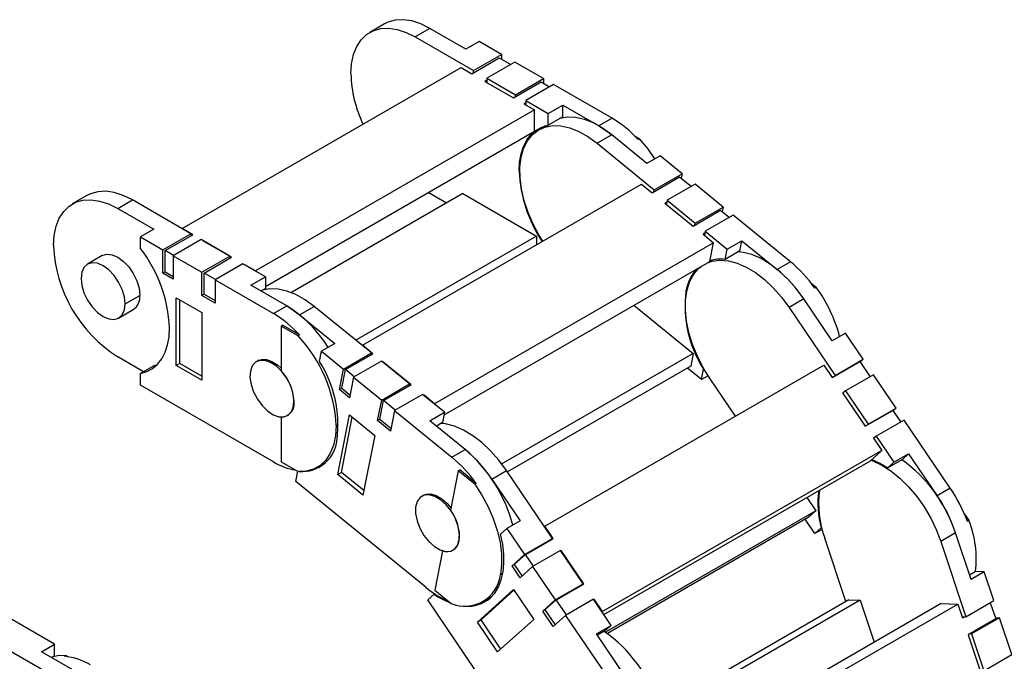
# Model space of a CAD drawing. Header units: inches. Extents: x 0 to 66, y 0 to 51.
# Tile 8 of 10: x 54.7 to 62.1, y 38.9 to 43.8. Entities that reach past the tile are written whole.
import ezdxf

# ---------------------------------------------------------------- set-up
doc = ezdxf.new("R2010")
doc.units = ezdxf.units.IN
doc.header["$LTSCALE"] = 6
doc.header["$MEASUREMENT"] = 0

msp = doc.modelspace()

# ---------------------------------------------------------------- linework, layer by layer
for p, q in [((57.43, 43.7717), (57.3187, 43.7074)), ((57.7745, 43.7376), (57.6631, 43.6733)), ((57.6631, 43.6733), (58.1058, 43.4178)), ((58.0473, 43.5801), (57.7745, 43.7376)), ((58.1475, 43.638), (58.0473, 43.5801)), ((58.3174, 43.5399), (58.1475, 43.638)), ((58.1058, 43.4178), (58.3174, 43.5399)), ((58.3174, 43.5399), (58.3174, 43.5046)), ((58.0919, 43.3937), (58.3007, 43.5142)), ((58.4176, 43.4821), (58.206, 43.3599)), ((58.3007, 43.5142), (58.387, 43.4644)), ((58.6347, 43.3567), (58.4176, 43.4821)), ((55.8954, 42.2189), (58.0111, 43.4403)), ((58.0111, 43.4403), (58.0919, 43.3937)), ((58.1058, 43.4017), (58.1058, 43.4178)), ((58.206, 43.3439), (58.1921, 43.3358)), ((58.1921, 43.3358), (58.4093, 43.2105)), ((58.206, 43.3599), (58.206, 43.3278)), ((58.206, 43.3599), (58.4231, 43.2346)), ((58.4093, 43.2105), (58.6181, 43.331)), ((58.4231, 43.2346), (58.6347, 43.3567)), ((58.7127, 43.3117), (58.5011, 43.1896)), ((58.6181, 43.331), (58.6821, 43.2941)), ((58.6347, 43.3567), (58.6347, 43.3214)), ((59.1553, 43.0562), (58.7127, 43.3117)), ((58.4231, 43.2185), (58.4231, 43.2346)), ((58.5011, 43.1735), (58.4871, 43.1655)), ((58.4871, 43.1655), (58.5679, 43.1189)), ((58.5011, 43.1896), (58.6709, 43.0915)), ((58.5011, 43.1896), (58.5011, 43.1574)), ((58.6709, 43.0915), (58.7823, 43.1558)), ((58.7823, 43.0671), (58.7823, 43.1558)), ((58.7823, 43.1558), (59.0551, 42.9983)), ((58.5679, 43.1189), (56.4522, 41.8975)), ((58.5679, 42.9581), (58.5679, 43.1189)), ((58.6709, 43.0028), (58.6709, 43.0915)), ((58.6515, 42.9983), (58.5993, 42.9682)), ((58.7823, 43.0671), (58.6709, 43.0028)), ((59.1553, 43.0562), (59.0551, 42.9983)), ((56.5273, 41.7801), (58.5679, 42.9581)), ((59.1528, 42.9305), (59.0415, 42.8662)), ((59.4201, 42.713), (59.1528, 42.9305)), ((59.3253, 42.9227), (59.3638, 42.9005)), ((59.0415, 42.8662), (59.4751, 42.5133)), ((59.3638, 42.9005), (59.3527, 42.894)), ((59.5203, 42.7709), (59.4201, 42.713)), ((59.6867, 42.6355), (59.5203, 42.7709)), ((58.451, 42.6559), (58.4566, 42.6592)), ((59.4751, 42.5133), (59.6867, 42.6355)), ((59.6867, 42.6355), (59.6799, 42.6014)), ((57.2636, 41.3342), (59.3793, 42.5555)), ((59.3793, 42.5555), (59.4584, 42.4911)), ((59.4584, 42.4911), (59.6672, 42.6117)), ((59.7849, 42.5556), (59.5733, 42.4334)), ((59.6672, 42.6117), (59.7564, 42.5391)), ((59.9976, 42.3825), (59.7849, 42.5556)), ((58.025, 42.4839), (56.7248, 41.7333)), ((57.8998, 42.4116), (57.7604, 42.492)), ((58.025, 42.4839), (58.5817, 42.1624)), ((59.4723, 42.4992), (59.4751, 42.5133)), ((55.1751, 42.47), (55.0637, 42.4057)), ((55.4082, 42.3716), (55.5196, 42.4359)), ((55.9622, 42.1803), (55.5196, 42.4359)), ((59.5705, 42.4194), (59.5565, 42.4113)), ((59.5565, 42.4113), (59.7693, 42.2382)), ((59.5733, 42.4334), (59.5672, 42.4026)), ((59.5733, 42.4334), (59.786, 42.2603)), ((55.4082, 42.3716), (55.681, 42.2141)), ((59.7693, 42.2382), (59.9781, 42.3587)), ((59.786, 42.2603), (59.9976, 42.3825)), ((59.9781, 42.3587), (60.0455, 42.3039)), ((59.9976, 42.3825), (59.9908, 42.3484)), ((59.7832, 42.2462), (59.786, 42.2603)), ((60.074, 42.3203), (59.8624, 42.1982)), ((60.5076, 41.9675), (60.074, 42.3203)), ((55.681, 42.2141), (55.5808, 42.1562)), ((55.7506, 42.0582), (55.9622, 42.1803)), ((55.7674, 42.0518), (55.9762, 42.1723)), ((55.9762, 42.1723), (55.8954, 42.2189)), ((55.8954, 42.2189), (55.8954, 42.2189)), ((55.9622, 42.1803), (55.9622, 42.1642)), ((59.8596, 42.1841), (59.8456, 42.1761)), ((59.8456, 42.1761), (59.9248, 42.1117)), ((59.8624, 42.1982), (59.8563, 42.1674)), ((59.8624, 42.1982), (60.0287, 42.0628)), ((55.5808, 42.0675), (55.5808, 42.1562)), ((55.5808, 42.1562), (55.7506, 42.0582)), ((56.0401, 42.1353), (55.8286, 42.0132)), ((56.2573, 42.01), (56.0401, 42.1353)), ((56.0541, 42.1273), (56.054, 42.1273)), ((56.2713, 42.0019), (56.0541, 42.1273)), ((56.0541, 42.1273), (56.0541, 42.1273)), ((58.5817, 42.1624), (57.213, 41.3723)), ((59.9248, 42.1117), (57.8091, 40.8903)), ((58.5817, 42.1624), (58.5817, 42.0951)), ((59.8968, 41.9703), (59.9248, 42.1117)), ((60.0287, 42.0628), (60.1401, 42.1271)), ((60.1247, 42.0491), (60.1401, 42.1271)), ((60.1401, 42.1271), (60.4074, 41.9096)), ((55.7506, 41.8814), (55.7506, 42.0582)), ((55.8314, 42.0148), (55.7674, 42.0518)), ((55.7674, 41.891), (55.7674, 42.0518)), ((60.0133, 41.9848), (60.0287, 42.0628)), ((60.1247, 42.0491), (60.0133, 41.9848)), ((55.2901, 42.0136), (55.1787, 41.9493)), ((55.8286, 42.0132), (56.0457, 41.8878)), ((55.8286, 42.0132), (55.8286, 41.8364)), ((56.0457, 41.8878), (56.2573, 42.01)), ((56.0625, 41.8814), (56.2713, 42.0019)), ((56.3575, 41.9521), (56.1459, 41.83)), ((56.2573, 42.01), (56.2573, 41.9939)), ((56.5273, 41.8541), (56.3575, 41.9521)), ((57.8815, 40.8069), (59.8968, 41.9703)), ((59.9061, 41.9774), (59.8972, 41.9723)), ((60.5076, 41.9675), (60.4074, 41.9096)), ((55.7674, 41.891), (55.7506, 41.8814)), ((55.8286, 41.8364), (55.7506, 41.8814)), ((55.7674, 41.891), (55.8286, 41.8557)), ((56.0457, 41.711), (56.0457, 41.8878)), ((56.1487, 41.8316), (56.0625, 41.8814)), ((56.0625, 41.7207), (56.0625, 41.8814)), ((56.3715, 41.9441), (56.3714, 41.9441)), ((56.4522, 41.8975), (56.3715, 41.9441)), ((56.3715, 41.9441), (56.3715, 41.9441)), ((56.4522, 41.8974), (56.4522, 41.8975)), ((59.8142, 41.9184), (59.8315, 41.9326)), ((56.1459, 41.83), (56.1459, 41.6532)), ((56.1459, 41.83), (56.5886, 41.5744)), ((56.416, 41.7898), (56.5273, 41.8541)), ((56.5273, 41.8541), (56.5273, 41.7653)), ((60.663, 41.8073), (60.7037, 41.7742)), ((56.6888, 41.6323), (56.416, 41.7898)), ((56.5273, 41.7653), (56.4928, 41.7454)), ((59.7156, 41.7434), (59.7228, 41.7476)), ((60.7037, 41.7742), (60.6925, 41.7678)), ((55.4639, 41.6483), (55.5752, 41.7126)), ((55.8508, 41.6949), (56.0457, 41.5824)), ((55.8508, 41.1806), (55.8508, 41.6949)), ((55.8787, 41.1966), (55.8787, 41.6789)), ((56.0625, 41.7207), (56.0457, 41.711)), ((56.1459, 41.6532), (56.0457, 41.711)), ((56.0625, 41.7207), (56.1459, 41.6725)), ((60.6093, 41.6855), (60.4979, 41.6212)), ((60.8244, 41.3675), (60.6093, 41.6855)), ((55.4149, 41.5401), (55.5263, 41.6044)), ((56.0457, 41.5824), (56.0457, 41.0681)), ((56.5886, 41.5744), (56.6888, 41.6323)), ((56.7865, 41.5645), (56.8979, 41.6287)), ((57.3315, 41.2759), (56.8979, 41.6287)), ((59.3209, 41.6379), (59.7711, 41.2716)), ((60.4979, 41.6212), (60.847, 41.1053)), ((56.7865, 41.5645), (57.0538, 41.347)), ((56.647, 41.4796), (56.6582, 41.486)), ((56.647, 41.4796), (56.647, 41.141)), ((56.7748, 41.4059), (56.647, 41.4796)), ((56.7859, 41.4123), (56.6582, 41.486)), ((56.7859, 41.4123), (56.7748, 41.4059)), ((60.9246, 41.4254), (60.8244, 41.3675)), ((61.0585, 41.2275), (60.9246, 41.4254)), ((56.9382, 41.2111), (56.9536, 41.2891)), ((57.0538, 41.347), (56.9536, 41.2891)), ((56.9536, 41.2891), (57.1199, 41.1537)), ((57.2631, 41.3315), (57.2636, 41.3342)), ((57.3427, 41.2698), (57.2636, 41.3342)), ((55.6042, 41.1333), (55.4082, 41.2464)), ((56.4773, 41.2204), (56.4593, 41.21)), ((57.1199, 41.1537), (57.3315, 41.2759)), ((57.1339, 41.1492), (57.3427, 41.2698)), ((57.4079, 41.2137), (57.1963, 41.0916)), ((57.3315, 41.2759), (57.3287, 41.2617)), ((57.6206, 41.0406), (57.4079, 41.2137)), ((57.419, 41.2077), (57.4168, 41.2064)), ((57.4185, 41.2051), (57.419, 41.2077)), ((57.6318, 41.0345), (57.419, 41.2077)), ((59.7711, 41.2716), (58.3189, 40.4333)), ((59.7711, 41.2716), (59.7521, 41.1754)), ((60.8245, 41.0895), (61.0333, 41.2101)), ((60.847, 41.1053), (61.0585, 41.2275)), ((61.0333, 41.2101), (61.111, 41.0953)), ((61.0585, 41.2275), (61.0356, 41.2067)), ((55.681, 41.1777), (55.5808, 41.1198)), ((55.7029, 41.1828), (55.681, 41.1777)), ((55.8787, 41.1966), (55.8508, 41.1806)), ((56.0457, 41.0681), (55.8508, 41.1806)), ((56.0457, 41.1002), (55.8787, 41.1966)), ((57.0892, 40.9982), (57.1199, 41.1537)), ((57.106, 41.0079), (57.1339, 41.1492)), ((57.2012, 41.0944), (57.1339, 41.1492)), ((59.7521, 41.1754), (58.3617, 40.3728)), ((58.6451, 39.9623), (60.7608, 41.1837)), ((59.8333, 41.0734), (59.7262, 41.1605)), ((59.8333, 41.0734), (59.8487, 41.1514)), ((59.8487, 41.1514), (59.8526, 41.1537)), ((60.7608, 41.1837), (60.8245, 41.0895)), ((55.5808, 41.0311), (55.5808, 41.1198)), ((57.1963, 41.0916), (57.1656, 40.9361)), ((57.1963, 41.0916), (57.409, 40.9185)), ((59.8838, 41.1025), (59.8333, 41.0734)), ((60.0904, 40.7966), (59.8986, 41.08)), ((60.8383, 41.0975), (60.847, 41.1053)), ((61.1375, 41.1107), (60.926, 40.9885)), ((61.3088, 40.8576), (61.1375, 41.1107)), ((56.5886, 40.4493), (55.5808, 41.0311)), ((57.106, 41.0079), (57.0892, 40.9982)), ((57.1656, 40.9361), (57.0892, 40.9982)), ((57.106, 41.0079), (57.1695, 40.9562)), ((57.409, 40.9185), (57.6206, 41.0406)), ((57.423, 40.914), (57.6318, 41.0345)), ((57.6206, 41.0406), (57.6178, 41.0265)), ((60.9175, 40.9809), (60.9035, 40.9728)), ((60.926, 40.9885), (60.9054, 40.9699)), ((60.926, 40.9885), (61.0972, 40.7355)), ((57.3783, 40.763), (57.409, 40.9185)), ((57.3951, 40.7726), (57.423, 40.914)), ((57.5121, 40.8414), (57.423, 40.914)), ((57.7188, 40.9607), (57.5072, 40.8386)), ((57.8851, 40.8254), (57.7188, 40.9607)), ((57.7299, 40.9547), (57.7278, 40.9534)), ((57.7294, 40.9521), (57.7299, 40.9547)), ((57.8091, 40.8903), (57.7299, 40.9547)), ((60.9035, 40.9728), (61.0747, 40.7197)), ((56.7411, 40.8723), (56.7414, 40.8725)), ((57.5072, 40.8386), (57.4765, 40.6831)), ((57.5072, 40.8386), (57.9408, 40.4857)), ((57.8085, 40.8877), (57.8091, 40.8903)), ((61.0747, 40.7197), (61.2835, 40.8402)), ((61.0972, 40.7355), (61.3088, 40.8576)), ((61.2835, 40.8402), (61.3436, 40.7514)), ((61.3088, 40.8576), (61.2858, 40.8369)), ((56.647, 40.7896), (56.6476, 40.7899)), ((56.647, 40.7896), (56.647, 40.4509)), ((56.6955, 40.8009), (56.7024, 40.8048)), ((57.0757, 40.3529), (57.1651, 40.8053)), ((57.1036, 40.369), (57.1863, 40.788)), ((57.1651, 40.8053), (57.356, 40.6499)), ((57.3951, 40.7727), (57.3783, 40.763)), ((57.4765, 40.6831), (57.3783, 40.763)), ((57.3951, 40.7726), (57.4805, 40.7032)), ((57.7738, 40.7611), (57.8851, 40.8254)), ((58.0411, 40.5436), (57.7738, 40.7611)), ((57.8851, 40.8254), (57.8697, 40.7473)), ((61.3702, 40.7668), (61.1586, 40.6446)), ((61.7192, 40.2509), (61.3702, 40.7668)), ((57.0646, 40.7242), (57.0813, 40.7338)), ((57.8697, 40.7473), (57.8235, 40.7206)), ((61.0885, 40.7276), (61.0972, 40.7355)), ((57.356, 40.6499), (57.2666, 40.1976)), ((61.1502, 40.637), (61.1361, 40.6289)), ((61.1361, 40.6289), (61.1998, 40.5348)), ((61.1586, 40.6446), (61.1381, 40.626)), ((61.1586, 40.6446), (61.2925, 40.4467)), ((57.9408, 40.4857), (58.0411, 40.5436)), ((61.1998, 40.5348), (59.0841, 39.3134)), ((61.1142, 40.4574), (61.1998, 40.5348)), ((59.0936, 39.291), (61.1142, 40.4574)), ((61.3566, 40.4683), (61.2453, 40.404)), ((61.2925, 40.4467), (61.4039, 40.511)), ((61.3566, 40.4683), (61.4039, 40.511)), ((61.4039, 40.511), (61.619, 40.193)), ((56.647, 40.4509), (56.7748, 40.3772)), ((56.9219, 40.4088), (56.9853, 40.4453)), ((57.9895, 40.3814), (57.9307, 40.0836)), ((57.9895, 40.3814), (58.0007, 40.3878)), ((58.1147, 40.2796), (57.9895, 40.3814)), ((58.1258, 40.286), (58.0007, 40.3878)), ((58.243, 40.3194), (58.3544, 40.3837)), ((58.7034, 39.8679), (58.3544, 40.3837)), ((61.2453, 40.404), (61.2925, 40.4467)), ((56.7581, 40.2996), (56.7735, 40.3777)), ((56.7737, 40.3778), (56.7735, 40.3777)), ((57.1036, 40.369), (57.0757, 40.3529)), ((57.2666, 40.1976), (57.0757, 40.3529)), ((57.2732, 40.231), (57.1036, 40.369)), ((58.243, 40.3194), (58.4581, 40.0015)), ((57.7454, 39.4963), (56.7581, 40.2996)), ((58.1258, 40.286), (58.1147, 40.2796)), ((61.7192, 40.2509), (61.619, 40.193)), ((57.7318, 40.1995), (57.7139, 40.1891)), ((60.6321, 40.1792), (60.7, 40.0789)), ((60.7, 40.0789), (59.1048, 39.158)), ((60.6417, 40.0263), (59.1197, 39.1477)), ((60.6932, 39.9055), (60.62, 40.0138)), ((60.7, 40.0789), (60.6417, 40.0263)), ((61.8273, 40.0529), (61.8603, 40.0041)), ((58.3106, 39.9009), (58.3579, 39.9436)), ((58.4581, 40.0015), (58.3579, 39.9436)), ((58.3579, 39.9436), (58.4918, 39.7457)), ((58.6416, 39.9591), (58.6451, 39.9623)), ((58.7088, 39.8682), (58.6451, 39.9623)), ((60.6932, 39.9055), (60.7405, 39.9482)), ((60.7483, 39.9373), (60.6932, 39.9055)), ((60.7405, 39.9482), (60.7449, 39.9508)), ((61.8603, 40.0041), (61.8491, 39.9977)), ((58.4918, 39.7457), (58.7034, 39.8679)), ((58.5, 39.7476), (58.7088, 39.8682)), ((58.7034, 39.8679), (58.6947, 39.86)), ((60.9283, 39.3892), (60.7681, 39.8704)), ((61.7593, 39.9102), (61.6479, 39.8459)), ((61.8765, 39.5581), (61.7593, 39.9102)), ((57.9501, 39.78), (57.9569, 39.7839)), ((57.9637, 39.7899), (57.9652, 39.7908)), ((61.6479, 39.8459), (61.8381, 39.2746)), ((57.8697, 39.7746), (57.8108, 39.4768)), ((57.8697, 39.7746), (57.87, 39.7748)), ((58.3976, 39.6607), (58.4918, 39.7457)), ((58.4144, 39.6703), (58.5, 39.7476)), ((58.5601, 39.6588), (58.5, 39.7476)), ((58.7648, 39.777), (58.5532, 39.6549)), ((58.936, 39.5239), (58.7648, 39.777)), ((58.7702, 39.7774), (58.7662, 39.775)), ((58.7667, 39.7742), (58.7702, 39.7774)), ((58.9415, 39.5243), (58.7702, 39.7774)), ((54.9294, 39.0663), (53.9216, 39.6481)), ((58.4145, 39.6704), (58.3976, 39.6607)), ((58.4591, 39.5698), (58.3976, 39.6607)), ((58.4144, 39.6703), (58.4735, 39.5829)), ((58.5532, 39.6549), (58.4591, 39.5698)), ((58.5532, 39.6549), (58.7245, 39.4018)), ((58.3093, 39.5962), (58.3275, 39.6067)), ((61.8648, 39.5933), (61.9073, 39.6179)), ((61.9767, 39.6159), (61.8765, 39.5581)), ((61.9767, 39.6159), (61.9073, 39.6179)), ((62.0497, 39.3967), (61.9767, 39.6159)), ((58.7245, 39.4018), (58.936, 39.5239)), ((58.7326, 39.4037), (58.9415, 39.5243)), ((58.936, 39.5239), (58.9273, 39.5161)), ((57.7586, 39.4025), (57.8059, 39.4451)), ((57.8111, 39.4481), (57.8059, 39.4451)), ((57.8108, 39.4768), (57.936, 39.3749)), ((58.1342, 39.2346), (58.4081, 39.482)), ((58.162, 39.2507), (58.4119, 39.4764)), ((58.1765, 39.3879), (58.2398, 39.4245)), ((58.4081, 39.482), (58.5618, 39.2549)), ((53.9829, 39.3685), (54.9906, 38.7867)), ((58.5532, 38.228), (57.7586, 39.4025)), ((58.6303, 39.3168), (58.7245, 39.4018)), ((58.647, 39.3264), (58.7326, 39.4037)), ((58.8103, 39.2889), (58.7326, 39.4037)), ((59.0151, 39.4071), (58.8035, 39.285)), ((59.1489, 39.2092), (59.0151, 39.4071)), ((59.0204, 39.4075), (59.0164, 39.4052)), ((59.0169, 39.4044), (59.0204, 39.4075)), ((59.0841, 39.3134), (59.0204, 39.4075)), ((60.9512, 39.4024), (59.5158, 38.5738)), ((61.0366, 39.4), (59.5303, 38.5305)), ((61.6512, 39.3746), (59.6365, 38.2115)), ((59.6612, 38.1497), (61.7769, 39.3711)), ((60.9512, 39.4024), (61.0366, 39.4)), ((61.0366, 39.4), (61.1428, 39.0811)), ((61.6512, 39.3746), (61.7769, 39.3711)), ((61.7769, 39.3711), (61.8116, 39.2669)), ((61.8381, 39.2746), (62.0497, 39.3967)), ((62.0226, 39.3811), (62.0635, 39.2581)), ((58.6472, 39.3265), (58.6303, 39.3168)), ((58.7093, 39.2), (58.6303, 39.3168)), ((58.647, 39.3264), (58.7237, 39.213)), ((58.8035, 39.285), (58.7093, 39.2)), ((58.8035, 39.285), (59.1525, 38.7691)), ((59.0806, 39.3102), (59.0841, 39.3134)), ((61.8088, 39.2754), (61.8381, 39.2746)), ((61.8116, 39.2669), (61.8256, 39.2749)), ((62.0927, 39.2674), (61.8812, 39.1452)), ((62.0601, 39.2683), (62.0927, 39.2674)), ((62.1861, 38.9871), (62.0927, 39.2674)), ((58.162, 39.2507), (58.1342, 39.2346)), ((58.2878, 39.0075), (58.1342, 39.2346)), ((58.3118, 39.0292), (58.162, 39.2507)), ((58.5618, 39.2549), (58.2878, 39.0075)), ((59.0376, 39.1449), (59.1489, 39.2092)), ((59.1489, 39.2092), (59.1017, 39.1665)), ((62.0635, 39.2581), (61.8547, 39.1376)), ((59.2527, 38.827), (59.0376, 39.1449)), ((59.1017, 39.1665), (59.0451, 39.1339)), ((61.8547, 39.1376), (61.948, 38.8572)), ((61.8812, 39.1452), (61.8685, 39.1456)), ((61.8812, 39.1452), (61.9745, 38.8649)), ((54.8292, 39.0085), (54.9294, 39.0663)), ((54.9294, 38.9776), (54.9294, 39.0663)), ((55.102, 38.851), (54.8292, 39.0085)), ((54.9294, 38.9776), (54.906, 38.9641)), ((55.0049, 38.9745), (55.016, 38.981)), ((55.016, 38.981), (55.0322, 38.9716)), ((61.9745, 38.8649), (62.1861, 38.9871))]:
    msp.add_line(p, q)
at = {"flags": 128}
for points in [[(57.176, 43.392), (57.1809, 43.4692), (57.1957, 43.5391), (57.22, 43.6003), (57.2533, 43.6515), (57.295, 43.6917), (57.3441, 43.7201), (57.3998, 43.7361), (57.4608, 43.7393), (57.5259, 43.7298), (57.5938, 43.7076), (57.6631, 43.6733)], [(57.7745, 43.7376), (57.7052, 43.7719), (57.6372, 43.7941), (57.5721, 43.8036), (57.5111, 43.8003), (57.4555, 43.7844), (57.43, 43.7717)], [(58.451, 42.6559), (58.4547, 42.7236), (58.4658, 42.7859), (58.4842, 42.842), (58.5094, 42.891), (58.5413, 42.9321), (58.5792, 42.9648), (58.6226, 42.9884), (58.6709, 43.0028)], [(58.4665, 42.7598), (58.4852, 42.8263), (58.5133, 42.8835), (58.5502, 42.9303), (58.5951, 42.9657), (58.647, 42.989), (58.705, 42.9997), (58.7679, 42.9976), (58.8344, 42.9828), (58.903, 42.9556), (58.9725, 42.9164), (59.0415, 42.8662)], [(59.1528, 42.9305), (59.0839, 42.9807), (59.0144, 43.0199), (58.9457, 43.0471), (58.8793, 43.0619), (58.8164, 43.064), (58.7584, 43.0533), (58.7582, 43.0532)], [(59.0551, 42.9983), (59.1244, 42.9526), (59.1528, 42.9305)], [(59.4809, 42.7481), (59.4258, 42.8266), (59.3638, 42.9005)], [(58.6296, 42.1228), (58.6035, 42.1653), (58.5573, 42.2519), (58.519, 42.341), (58.4894, 42.4307), (58.469, 42.5192), (58.4583, 42.6047), (58.4574, 42.6855), (58.4665, 42.7598)], [(55.5196, 42.4359), (55.4502, 42.4701), (55.3823, 42.4923), (55.3172, 42.5018), (55.2562, 42.4986), (55.2005, 42.4826), (55.1751, 42.47)], [(54.921, 42.0902), (54.926, 42.1674), (54.9408, 42.2373), (54.965, 42.2985), (54.9984, 42.3497), (55.04, 42.3899), (55.0892, 42.4183), (55.1448, 42.4343), (55.2058, 42.4376), (55.2709, 42.428), (55.3389, 42.4059), (55.4082, 42.3716)], [(55.2901, 42.0136), (55.3247, 42.0242), (55.365, 42.0203), (55.4082, 42.0019), (55.4514, 41.9703), (55.4917, 41.9278), (55.5263, 41.8772), (55.5529, 41.8219), (55.5695, 41.7658), (55.5752, 41.7126)], [(60.6093, 41.6855), (60.5516, 41.7635), (60.4889, 41.8345), (60.4227, 41.8969), (60.3541, 41.9495), (60.2846, 41.9912), (60.2156, 42.0212), (60.1485, 42.0388), (60.1142, 42.043)], [(55.4639, 41.6483), (55.4582, 41.7015), (55.4415, 41.7576), (55.415, 41.8129), (55.3804, 41.8635), (55.3401, 41.9061), (55.2968, 41.9376), (55.2536, 41.956), (55.2133, 41.96), (55.1787, 41.9493), (55.1522, 41.9247), (55.1355, 41.8878), (55.1298, 41.8411)], [(59.8777, 41.9593), (59.9141, 41.9716), (59.9734, 41.9795), (60.0372, 41.9745), (60.1042, 41.9569), (60.1732, 41.9269), (60.2427, 41.8852), (60.3113, 41.8326), (60.3776, 41.7702), (60.4402, 41.6992), (60.4979, 41.6212)], [(59.8986, 41.08), (59.847, 41.1636), (59.8026, 41.2509), (59.7661, 41.3403), (59.7385, 41.4299), (59.7203, 41.5179), (59.7118, 41.6025), (59.7131, 41.682), (59.7244, 41.7547), (59.7453, 41.8192), (59.7754, 41.8741), (59.8142, 41.9184)], [(55.1298, 41.8411), (55.1355, 41.7879), (55.1522, 41.7318), (55.1787, 41.6765), (55.2133, 41.6259), (55.2536, 41.5834), (55.2968, 41.5518), (55.3401, 41.5334), (55.3804, 41.5295), (55.415, 41.5401), (55.4415, 41.5648), (55.4582, 41.6016), (55.4639, 41.6483)], [(56.8979, 41.6287), (56.8289, 41.679), (56.7594, 41.7181), (56.6908, 41.7454), (56.6243, 41.7602), (56.5614, 41.7622), (56.5034, 41.7515), (56.5033, 41.7514)], [(56.6888, 41.6323), (56.7176, 41.6147), (56.7865, 41.5645)], [(55.5808, 41.1198), (55.6291, 41.1342), (55.6725, 41.1578), (55.7104, 41.1905), (55.7423, 41.2316), (55.7676, 41.2806), (55.7859, 41.3367), (55.797, 41.399), (55.8007, 41.4667)], [(56.7411, 40.8723), (56.7442, 40.9207), (56.7359, 40.9749), (56.7168, 41.0312), (56.6883, 41.0858), (56.6521, 41.1348), (56.6109, 41.1751), (56.5674, 41.2037), (56.5246, 41.2189), (56.4854, 41.2195), (56.4525, 41.2056), (56.428, 41.178), (56.4138, 41.1386)], [(56.4636, 41.2125), (56.4661, 41.2142), (56.4982, 41.2266), (56.5358, 41.2257), (56.5767, 41.2114), (56.6184, 41.1848), (56.647, 41.1591)], [(56.4138, 41.1386), (56.4107, 41.0902), (56.419, 41.0359), (56.438, 40.9797), (56.4666, 40.9251), (56.5027, 40.8761), (56.5439, 40.8358), (56.5874, 40.8071), (56.6302, 40.792), (56.6694, 40.7913), (56.7024, 40.8053), (56.7268, 40.8329), (56.7411, 40.8723)], [(57.0646, 40.7242), (57.0596, 40.6463), (57.0445, 40.5758), (57.0197, 40.5142), (56.9858, 40.4629), (56.9433, 40.4228), (56.8933, 40.3948), (56.8367, 40.3795), (56.7748, 40.3772)], [(58.3544, 40.3837), (58.2966, 40.4618), (58.234, 40.5327), (58.1677, 40.5951), (58.0991, 40.6477), (58.0296, 40.6894), (57.9606, 40.7194), (57.8936, 40.7371), (57.8593, 40.7413)], [(61.1197, 40.4624), (61.1311, 40.4581), (61.2003, 40.4251), (61.2697, 40.3806), (61.3379, 40.3254), (61.4034, 40.2607), (61.4649, 40.1879), (61.5212, 40.1083), (61.5711, 40.0236), (61.6136, 39.9356), (61.6479, 39.8459)], [(61.1248, 40.467), (61.1847, 40.44), (61.2453, 40.404)], [(58.1147, 40.2796), (58.1688, 40.1967), (58.2159, 40.1094), (58.255, 40.0195), (58.2853, 39.9289), (58.3063, 39.8394), (58.3174, 39.753), (58.3184, 39.6713), (58.3093, 39.5962)], [(57.7003, 40.1792), (57.6782, 40.1486), (57.6666, 40.1068), (57.6662, 40.0566), (57.6772, 40.0016), (57.6987, 39.9453), (57.7293, 39.8918), (57.7668, 39.8446), (57.8089, 39.8069), (57.8525, 39.7813), (57.8947, 39.7696), (57.9326, 39.7725), (57.9637, 39.7899)], [(57.9637, 39.7899), (57.9858, 39.8205), (57.9974, 39.8624), (57.9978, 39.9125), (57.9868, 39.9676), (57.9653, 40.0238), (57.9347, 40.0773), (57.8971, 40.1246), (57.8551, 40.1622), (57.8115, 40.1878), (57.7693, 40.1995), (57.7314, 40.1966), (57.7003, 40.1792)], [(57.7182, 40.1916), (57.7461, 40.2044), (57.7828, 40.206), (57.8233, 40.1943), (57.865, 40.1699), (57.9053, 40.1344), (57.9341, 40.1007)], [(58.2316, 39.4167), (58.2659, 39.4546), (58.2938, 39.5007), (58.3148, 39.5541), (58.3287, 39.6141), (58.3353, 39.6799), (58.3345, 39.7503), (58.3262, 39.8244), (58.3106, 39.9009)], [(55.016, 38.981), (54.954, 38.9786), (54.9164, 38.9701)]]:
    msp.add_lwpolyline(points, dxfattribs=at)
for centre, radius, start, end in [((58.1172, 43.4165), 0.9416, 181.49304, 205.51217), ((58.7204, 42.3257), 0.8502, 41.95302, 59.23121), ((59.492, 42.6993), 1.0419, 182.38783, 213.75114), ((55.9747, 42.136), 1.0546, 182.48735, 237.51265), ((54.744, 41.4205), 1.0577, 2.50167, 37.70977), ((59.9784, 41.7092), 0.2778, 82.77996, 106.87555), ((59.8521, 41.175), 1.0284, 35.19636, 50.40617), ((60.0397, 41.6914), 0.3283, 137.54623, 170.8763), ((59.7324, 41.0985), 1.0552, 33.79751, 50.2342), ((60.6142, 41.6345), 0.9052, 173.09177, 212.25926), ((59.7767, 41.1066), 1.1424, 14.8838, 35.75902), ((55.4633, 41.6981), 0.1129, 303.93673, 7.37545), ((56.1858, 40.8148), 0.9598, 31.60438, 58.39808), ((56.1536, 40.8439), 0.8502, 41.95302, 59.23121), ((55.9941, 40.6715), 1.0718, 2.81885, 43.25001), ((56.1727, 40.7279), 0.9052, 353.09177, 32.25926), ((56.3775, 40.8909), 0.3677, 2.80235, 42.85896), ((56.645, 40.8909), 0.1013, 271.13175, 10.22275), ((56.8047, 40.6436), 0.2677, 265.66377, 354.7405), ((57.3118, 39.6825), 1.1284, 14.74579, 49.73956), ((57.3863, 39.7507), 1.0283, 33.58077, 50.45095), ((57.2854, 39.6932), 1.0284, 35.19636, 50.40617), ((60.7274, 39.5794), 1.0836, 17.77544, 54.83975), ((56.8413, 40.8721), 0.4926, 239.1331, 260.33166), ((61.468, 40.1307), 0.7467, 171.9816, 200.39905), ((60.7468, 39.592), 1.1746, 20.20577, 34.12064), ((61.4447, 40.1369), 0.7291, 172.5959, 195.00203), ((60.6587, 39.5406), 1.161, 18.56544, 34.19291), ((57.6731, 39.886), 0.3247, 353.85053, 37.49602), ((61.1217, 39.7098), 0.7951, 353.35014, 21.72582), ((57.9037, 39.8608), 0.0927, 248.44033, 354.06015), ((58.0402, 39.6247), 0.2706, 247.35316, 353.96095), ((58.1805, 40.0202), 0.6811, 230.29039, 246.80702), ((58.1376, 39.9328), 0.5898, 235.77445, 249.16546), ((58.0648, 39.6093), 0.2548, 264.20088, 310.91187), ((58.4725, 38.2777), 1.0836, 17.77544, 54.83975), ((54.9612, 38.5143), 0.4622, 58.5838, 84.58733)]:
    msp.add_arc(centre, radius, start, end)

doc.saveas('drawing.dxf')
